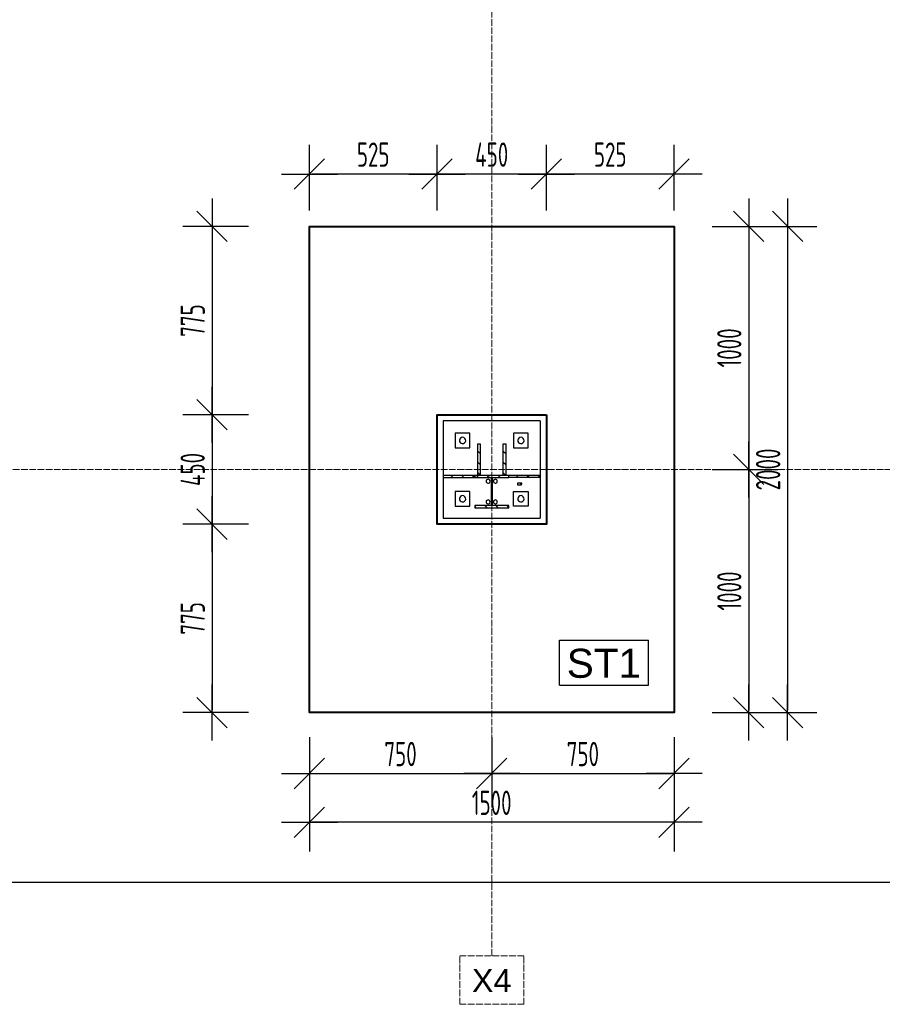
# Model space of a CAD drawing. Extents: x 68682 to 121374, y -47510 to -252.
# Tile 3 of 38: x 80051 to 83599, y -16920 to -12870. Entities that reach past the tile are written whole.
import ezdxf

# ---------------------------------------------------------------- set-up
doc = ezdxf.new("R2010")
doc.units = 0
doc.header["$LTSCALE"] = 1.125
doc.linetypes.add('GCAD_ISO04W100', pattern=[30, 24, -3, 0, -3])
doc.layers.add('--K_Fundamenty_lawy_przekroj', color=41, linetype='Continuous', lineweight=40)
doc.layers.add('M_Osie', color=1, linetype='GCAD_ISO04W100', lineweight=15)
for name, color, linetype in [('--TW_Wymiary', 1, 'Continuous'), ('TS_INNE_OBIEKTY', 7, 'Continuous'), ('TS_LINIE_WIDOCZNE', 7, 'Continuous'), ('TS_OPISY', 7, 'Continuous'), ('TS_OPISY_LINIE', 7, 'Continuous'), ('TS_OPISY_RAMKA', 7, 'Continuous'), ('TS_WYPELNIENIE', 7, 'Continuous')]:
    doc.layers.add(name, color=color, linetype=linetype)
doc.styles.add('ARIAL', font='arial.ttf')
doc.styles.add('MCAD_TWYM', font='GENISO.SHX', dxfattribs={"width": 0.7})
doc.dimstyles.new('MCAD_KR_50 [mm]', dxfattribs={"dimscale": 5, "dimtxt": 20, "dimasz": 2, "dimexe": 24, "dimexo": 0, "dimgap": 0, "dimtad": 0, "dimdec": 1, "dimrnd": 0.5, "dimzin": 9, "dimdsep": 46, "dimtxsty": 'MCAD_TWYM', "dimblk": 'MC_WYM_KR', "dimcen": 0, "dimdle": 20, "dimclrd": 256, "dimclre": 256, "dimclrt": 7, "dimazin": 0, "dimtfac": 0.033333, "dimtdec": 1, "dimtmove": 0, "dimatfit": 3, "dimldrblk": 'MC_WYM_ST', "dimfxl": 30, "dimfxlon": 1, "dimtvp": 0.8, "dimtolj": 1, "dimarcsym": 0})

# ---------------------------------------------------------------- blocks, each defined once
blk = doc.blocks.new('MC_WYM_KR')
at = {"color": 7, "linetype": 'ByBlock'}
blk.add_line((6.24, 6.24), (-6.24, -6.24), dxfattribs=at)
at = {"linetype": 'ByBlock'}
blk.add_line((11.52, 0), (-11.52, 0), dxfattribs=at)
blk = doc.blocks.new('*D4539')
at = {"layer": '--TW_Wymiary', "lineweight": -2}
for p, q in [((82217.2, -13655.5), (82217.2, -13385.5)), ((82742.2, -13655.5), (82742.2, -13385.5)), ((82732.2, -13505.5), (82227.2, -13505.5))]:
    blk.add_line(p, q, dxfattribs=at)
at = {"layer": 'Defpoints', "color": 0}
for p in [(82217.2, -13505.5), (82217.2, -13720.5), (82742.2, -13720.5)]:
    blk.add_point(p, dxfattribs=at)
at = {"layer": '--TW_Wymiary', "linetype": 'ByBlock', "lineweight": -2, "xscale": 10, "yscale": 10, "zscale": 10, "rotation": 180}
blk.add_blockref('MC_WYM_KR', (82217.2, -13505.5), dxfattribs=at)
at = {"layer": '--TW_Wymiary', "linetype": 'ByBlock', "lineweight": -2, "xscale": 10, "yscale": 10, "zscale": 10}
blk.add_blockref('MC_WYM_KR', (82742.2, -13505.5), dxfattribs=at)
at = {"layer": '--TW_Wymiary', "color": 7, "insert": (82479.7, -13425.5), "char_height": 100, "attachment_point": 5, "style": 'MCAD_TWYM'}
blk.add_mtext('\\A1;525', dxfattribs=at)
blk = doc.blocks.new('MC_WYM_ST')
blk.add_solid([(0, 0), (-14.68, 3), (-14.68, -3), (0, 0)])
blk = doc.blocks.new('*D4540')
at = {"layer": '--TW_Wymiary', "lineweight": -2}
for p, q in [((81767.2, -13655.5), (81767.2, -13385.5)), ((82217.2, -13655.5), (82217.2, -13385.5)), ((82207.2, -13505.5), (81777.2, -13505.5))]:
    blk.add_line(p, q, dxfattribs=at)
at = {"layer": 'Defpoints', "color": 0}
for p in [(81767.2, -13505.5), (81767.2, -13720.5), (82217.2, -13720.5)]:
    blk.add_point(p, dxfattribs=at)
at = {"layer": '--TW_Wymiary', "linetype": 'ByBlock', "lineweight": -2, "xscale": 10, "yscale": 10, "zscale": 10, "rotation": 180}
blk.add_blockref('MC_WYM_KR', (81767.2, -13505.5), dxfattribs=at)
at = {"layer": '--TW_Wymiary', "linetype": 'ByBlock', "lineweight": -2, "xscale": 10, "yscale": 10, "zscale": 10}
blk.add_blockref('MC_WYM_KR', (82217.2, -13505.5), dxfattribs=at)
at = {"layer": '--TW_Wymiary', "color": 7, "insert": (81992.2, -13425.5), "char_height": 100, "attachment_point": 5, "style": 'MCAD_TWYM'}
blk.add_mtext('\\A1;450', dxfattribs=at)
blk = doc.blocks.new('*D4541')
at = {"layer": '--TW_Wymiary', "lineweight": -2}
for p, q in [((81242.2, -13655.5), (81242.2, -13385.5)), ((81767.2, -13655.5), (81767.2, -13385.5)), ((81757.2, -13505.5), (81252.2, -13505.5))]:
    blk.add_line(p, q, dxfattribs=at)
at = {"layer": 'Defpoints', "color": 0}
for p in [(81242.2, -13505.5), (81242.2, -13720.5), (81767.2, -13720.5)]:
    blk.add_point(p, dxfattribs=at)
at = {"layer": '--TW_Wymiary', "linetype": 'ByBlock', "lineweight": -2, "xscale": 10, "yscale": 10, "zscale": 10, "rotation": 180}
blk.add_blockref('MC_WYM_KR', (81242.2, -13505.5), dxfattribs=at)
at = {"layer": '--TW_Wymiary', "linetype": 'ByBlock', "lineweight": -2, "xscale": 10, "yscale": 10, "zscale": 10}
blk.add_blockref('MC_WYM_KR', (81767.2, -13505.5), dxfattribs=at)
at = {"layer": '--TW_Wymiary', "color": 7, "insert": (81504.7, -13425.5), "char_height": 100, "attachment_point": 5, "style": 'MCAD_TWYM'}
blk.add_mtext('\\A1;525', dxfattribs=at)
blk = doc.blocks.new('*D4542')
at = {"layer": '--TW_Wymiary', "lineweight": -2}
for p, q in [((80992.2, -13720.5), (80722.2, -13720.5)), ((80842.2, -13730.5), (80842.2, -14485.5)), ((80992.2, -14495.5), (80722.2, -14495.5))]:
    blk.add_line(p, q, dxfattribs=at)
at = {"layer": 'Defpoints', "color": 0}
for p in [(81242.2, -13720.5), (80842.2, -14495.5), (81239.7, -14495.5)]:
    blk.add_point(p, dxfattribs=at)
at = {"layer": '--TW_Wymiary', "linetype": 'ByBlock', "lineweight": -2, "xscale": 10, "yscale": 10, "zscale": 10}
for p, rotation in [((80842.2, -13720.5), 90), ((80842.2, -14495.5), 270)]:
    blk.add_blockref('MC_WYM_KR', p, dxfattribs=dict(at, rotation=rotation))
at = {"layer": '--TW_Wymiary', "color": 7, "insert": (80762.2, -14108), "char_height": 100, "attachment_point": 5, "rotation": 90, "style": 'MCAD_TWYM'}
blk.add_mtext('\\A1;775', dxfattribs=at)
blk = doc.blocks.new('*D4543')
at = {"layer": '--TW_Wymiary', "lineweight": -2}
for p, q in [((80992.2, -14495.5), (80722.2, -14495.5)), ((80842.2, -14505.5), (80842.2, -14935.5)), ((80992.2, -14945.5), (80722.2, -14945.5))]:
    blk.add_line(p, q, dxfattribs=at)
at = {"layer": 'Defpoints', "color": 0}
for p in [(81239.7, -14495.5), (80842.2, -14945.5), (81242.2, -14945.5)]:
    blk.add_point(p, dxfattribs=at)
at = {"layer": '--TW_Wymiary', "linetype": 'ByBlock', "lineweight": -2, "xscale": 10, "yscale": 10, "zscale": 10}
for p, rotation in [((80842.2, -14495.5), 90), ((80842.2, -14945.5), 270)]:
    blk.add_blockref('MC_WYM_KR', p, dxfattribs=dict(at, rotation=rotation))
at = {"layer": '--TW_Wymiary', "color": 7, "insert": (80762.2, -14720.5), "char_height": 100, "attachment_point": 5, "rotation": 90, "style": 'MCAD_TWYM'}
blk.add_mtext('\\A1;450', dxfattribs=at)
blk = doc.blocks.new('*D4544')
at = {"layer": '--TW_Wymiary', "lineweight": -2}
for p, q in [((80992.2, -14945.5), (80722.2, -14945.5)), ((80842.2, -14955.5), (80842.2, -15710.5)), ((80992.2, -15720.5), (80722.2, -15720.5))]:
    blk.add_line(p, q, dxfattribs=at)
at = {"layer": 'Defpoints', "color": 0}
for p in [(81242.2, -14945.5), (80842.2, -15720.5), (81242.2, -15720.5)]:
    blk.add_point(p, dxfattribs=at)
at = {"layer": '--TW_Wymiary', "linetype": 'ByBlock', "lineweight": -2, "xscale": 10, "yscale": 10, "zscale": 10}
for p, rotation in [((80842.2, -14945.5), 90), ((80842.2, -15720.5), 270)]:
    blk.add_blockref('MC_WYM_KR', p, dxfattribs=dict(at, rotation=rotation))
at = {"layer": '--TW_Wymiary', "color": 7, "insert": (80762.2, -15333), "char_height": 100, "attachment_point": 5, "rotation": 90, "style": 'MCAD_TWYM'}
blk.add_mtext('\\A1;775', dxfattribs=at)
blk = doc.blocks.new('*D4545')
at = {"layer": '--TW_Wymiary', "lineweight": -2}
for p, q in [((81242.2, -15821.1), (81242.2, -16091.1)), ((81992.2, -15821.1), (81992.2, -16091.1)), ((81252.2, -15971.1), (81982.2, -15971.1))]:
    blk.add_line(p, q, dxfattribs=at)
at = {"layer": 'Defpoints', "color": 0}
for p in [(81242.2, -15720.5), (81992.2, -15720.5), (81992.2, -15971.1)]:
    blk.add_point(p, dxfattribs=at)
at = {"layer": '--TW_Wymiary', "linetype": 'ByBlock', "lineweight": -2, "xscale": 10, "yscale": 10, "zscale": 10, "rotation": 180}
blk.add_blockref('MC_WYM_KR', (81242.2, -15971.1), dxfattribs=at)
at = {"layer": '--TW_Wymiary', "linetype": 'ByBlock', "lineweight": -2, "xscale": 10, "yscale": 10, "zscale": 10}
blk.add_blockref('MC_WYM_KR', (81992.2, -15971.1), dxfattribs=at)
at = {"layer": '--TW_Wymiary', "color": 7, "insert": (81617.2, -15891.1), "char_height": 100, "attachment_point": 5, "style": 'MCAD_TWYM'}
blk.add_mtext('\\A1;750', dxfattribs=at)
blk = doc.blocks.new('*D4546')
at = {"layer": '--TW_Wymiary', "lineweight": -2}
for p, q in [((81992.2, -15821.1), (81992.2, -16091.1)), ((82742.2, -15821.1), (82742.2, -16091.1)), ((82002.2, -15971.1), (82732.2, -15971.1))]:
    blk.add_line(p, q, dxfattribs=at)
at = {"layer": 'Defpoints', "color": 0}
for p in [(81992.2, -15720.5), (82742.2, -15720.5), (82742.2, -15971.1)]:
    blk.add_point(p, dxfattribs=at)
at = {"layer": '--TW_Wymiary', "linetype": 'ByBlock', "lineweight": -2, "xscale": 10, "yscale": 10, "zscale": 10, "rotation": 180}
blk.add_blockref('MC_WYM_KR', (81992.2, -15971.1), dxfattribs=at)
at = {"layer": '--TW_Wymiary', "linetype": 'ByBlock', "lineweight": -2, "xscale": 10, "yscale": 10, "zscale": 10}
blk.add_blockref('MC_WYM_KR', (82742.2, -15971.1), dxfattribs=at)
at = {"layer": '--TW_Wymiary', "color": 7, "insert": (82367.2, -15891.1), "char_height": 100, "attachment_point": 5, "style": 'MCAD_TWYM'}
blk.add_mtext('\\A1;750', dxfattribs=at)
blk = doc.blocks.new('*D4547')
at = {"layer": '--TW_Wymiary', "lineweight": -2}
for p, q in [((81242.2, -16021.6), (81242.2, -16291.6)), ((82742.2, -16021.6), (82742.2, -16291.6)), ((82732.2, -16171.6), (81252.2, -16171.6))]:
    blk.add_line(p, q, dxfattribs=at)
at = {"layer": 'Defpoints', "color": 0}
for p in [(81242.2, -15720.5), (82742.2, -15720.5), (81242.2, -16171.6)]:
    blk.add_point(p, dxfattribs=at)
at = {"layer": '--TW_Wymiary', "linetype": 'ByBlock', "lineweight": -2, "xscale": 10, "yscale": 10, "zscale": 10, "rotation": 180}
blk.add_blockref('MC_WYM_KR', (81242.2, -16171.6), dxfattribs=at)
at = {"layer": '--TW_Wymiary', "linetype": 'ByBlock', "lineweight": -2, "xscale": 10, "yscale": 10, "zscale": 10}
blk.add_blockref('MC_WYM_KR', (82742.2, -16171.6), dxfattribs=at)
at = {"layer": '--TW_Wymiary', "color": 7, "insert": (81992.2, -16091.6), "char_height": 100, "attachment_point": 5, "style": 'MCAD_TWYM'}
blk.add_mtext('\\A1;1500', dxfattribs=at)
blk = doc.blocks.new('*D4548')
at = {"layer": '--TW_Wymiary', "lineweight": -2}
for p, q in [((82899.6, -13720.5), (83169.6, -13720.5)), ((83049.6, -13730.5), (83049.6, -14710.5)), ((82899.6, -14720.5), (83169.6, -14720.5))]:
    blk.add_line(p, q, dxfattribs=at)
at = {"layer": 'Defpoints', "color": 0}
for p in [(82742.2, -13720.5), (82742.2, -14720.5), (83049.6, -14720.5)]:
    blk.add_point(p, dxfattribs=at)
at = {"layer": '--TW_Wymiary', "linetype": 'ByBlock', "lineweight": -2, "xscale": 10, "yscale": 10, "zscale": 10}
for p, rotation in [((83049.6, -13720.5), 90), ((83049.6, -14720.5), 270)]:
    blk.add_blockref('MC_WYM_KR', p, dxfattribs=dict(at, rotation=rotation))
at = {"layer": '--TW_Wymiary', "color": 7, "insert": (82969.6, -14220.5), "char_height": 100, "attachment_point": 5, "rotation": 90, "style": 'MCAD_TWYM'}
blk.add_mtext('\\A1;1000', dxfattribs=at)
blk = doc.blocks.new('*D4549')
at = {"layer": '--TW_Wymiary', "lineweight": -2}
for p, q in [((82899.6, -14720.5), (83169.6, -14720.5)), ((83049.6, -14730.5), (83049.6, -15710.5)), ((82899.6, -15720.5), (83169.6, -15720.5))]:
    blk.add_line(p, q, dxfattribs=at)
at = {"layer": 'Defpoints', "color": 0}
for p in [(82742.2, -14720.5), (82742.2, -15720.5), (83049.6, -15720.5)]:
    blk.add_point(p, dxfattribs=at)
at = {"layer": '--TW_Wymiary', "linetype": 'ByBlock', "lineweight": -2, "xscale": 10, "yscale": 10, "zscale": 10}
for p, rotation in [((83049.6, -14720.5), 90), ((83049.6, -15720.5), 270)]:
    blk.add_blockref('MC_WYM_KR', p, dxfattribs=dict(at, rotation=rotation))
at = {"layer": '--TW_Wymiary', "color": 7, "insert": (82969.6, -15220.5), "char_height": 100, "attachment_point": 5, "rotation": 90, "style": 'MCAD_TWYM'}
blk.add_mtext('\\A1;1000', dxfattribs=at)
blk = doc.blocks.new('*D4550')
at = {"layer": '--TW_Wymiary', "lineweight": -2}
for p, q in [((83059.4, -13720.5), (83329.4, -13720.5)), ((83209.4, -13730.5), (83209.4, -15710.5)), ((83059.4, -15720.5), (83329.4, -15720.5))]:
    blk.add_line(p, q, dxfattribs=at)
at = {"layer": 'Defpoints', "color": 0}
for p in [(82792.2, -13720.5), (82792.2, -15720.5), (83209.4, -15720.5)]:
    blk.add_point(p, dxfattribs=at)
at = {"layer": '--TW_Wymiary', "linetype": 'ByBlock', "lineweight": -2, "xscale": 10, "yscale": 10, "zscale": 10}
for p, rotation in [((83209.4, -13720.5), 90), ((83209.4, -15720.5), 270)]:
    blk.add_blockref('MC_WYM_KR', p, dxfattribs=dict(at, rotation=rotation))
at = {"layer": '--TW_Wymiary', "color": 7, "insert": (83129.4, -14720.5), "char_height": 100, "attachment_point": 5, "rotation": 90, "style": 'MCAD_TWYM'}
blk.add_mtext('\\A1;2000', dxfattribs=at)
blk = doc.blocks.new('*D4648')
at = {"layer": '--TW_Wymiary', "lineweight": -2}
for p, q in [((81750.1, -2645), (81492.3, -2564.7)), ((77869.8, -14590.8), (81603.9, -2609.9)), ((78010.1, -14645), (77752.3, -14564.7))]:
    blk.add_line(p, q, dxfattribs=at)
at = {"layer": 'Defpoints', "color": 0}
for p in [(81606.9, -2600.4), (81992.2, -2720.5), (78252.2, -14720.5)]:
    blk.add_point(p, dxfattribs=at)
at = {"layer": '--TW_Wymiary', "linetype": 'ByBlock', "lineweight": -2, "xscale": 10, "yscale": 10, "zscale": 10}
for p, rotation in [((81606.9, -2600.4), 72.68948425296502), ((77866.9, -14600.4), 252.689484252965)]:
    blk.add_blockref('MC_WYM_KR', p, dxfattribs=dict(at, rotation=rotation))
at = {"layer": '--TW_Wymiary', "color": 7, "insert": (79660.5, -8576.6), "char_height": 100, "attachment_point": 5, "rotation": 72.6895, "style": 'MCAD_TWYM'}
blk.add_mtext('\\A1;12569', dxfattribs=at)
blk = doc.blocks.new('*D4649')
at = {"layer": '--TW_Wymiary', "lineweight": -2}
for p, q in [((82162.1, -2669.5), (82420.7, -2591.9)), ((82308.6, -2636), (85902.9, -14616.8)), ((85762.1, -14669.5), (86020.7, -14591.9))]:
    blk.add_line(p, q, dxfattribs=at)
at = {"layer": 'Defpoints', "color": 0}
for p in [(81992.2, -2720.5), (85905.8, -14626.4), (85592.2, -14720.5)]:
    blk.add_point(p, dxfattribs=at)
at = {"layer": '--TW_Wymiary', "linetype": 'ByBlock', "lineweight": -2, "xscale": 10, "yscale": 10, "zscale": 10}
for p, rotation in [((82305.8, -2626.4), 106.6992442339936), ((85905.8, -14626.4), 286.6992442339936)]:
    blk.add_blockref('MC_WYM_KR', p, dxfattribs=dict(at, rotation=rotation))
at = {"layer": '--TW_Wymiary', "color": 7, "insert": (84182.4, -8603.4), "char_height": 100, "attachment_point": 5, "rotation": 286.6992, "style": 'MCAD_TWYM'}
blk.add_mtext('\\A1;12528', dxfattribs=at)
blk = doc.blocks.new('*D4652')
at = {"layer": '--TW_Wymiary', "lineweight": -2}
for p, q in [((78252.2, -16268.2), (78252.2, -16538.2)), ((93622.2, -16268.2), (93622.2, -16538.2)), ((78262.2, -16418.2), (93612.2, -16418.2))]:
    blk.add_line(p, q, dxfattribs=at)
at = {"layer": 'Defpoints', "color": 0}
for p in [(78252.2, -16171.6), (93622.2, -16171.6), (93622.2, -16418.2)]:
    blk.add_point(p, dxfattribs=at)
at = {"layer": '--TW_Wymiary', "linetype": 'ByBlock', "lineweight": -2, "xscale": 10, "yscale": 10, "zscale": 10, "rotation": 180}
blk.add_blockref('MC_WYM_KR', (78252.2, -16418.2), dxfattribs=at)
at = {"layer": '--TW_Wymiary', "linetype": 'ByBlock', "lineweight": -2, "xscale": 10, "yscale": 10, "zscale": 10}
blk.add_blockref('MC_WYM_KR', (93622.2, -16418.2), dxfattribs=at)
at = {"layer": '--TW_Wymiary', "color": 7, "insert": (85937.2, -16338.2), "char_height": 100, "attachment_point": 5, "style": 'MCAD_TWYM'}
blk.add_mtext('\\A1;15370', dxfattribs=at)

msp = doc.modelspace()

# ---------------------------------------------------------------- hatches: boundary and pattern name
at = {"layer": 'TS_WYPELNIENIE', "linetype": 'Continuous'}
h = msp.add_hatch(dxfattribs=at)
h.set_pattern_fill('', color=256, scale=10, angle=270, style=0, pattern_type=0)
h.set_pattern_definition([(315, (81944.74, -14744.804), (22.451, 22.451), [])])
h.paths.add_polyline_path([(81934.74, -14744.8), (81944.74, -14744.8), (81944.74, -14614.81), (81934.74, -14614.81)])
h = msp.add_hatch(dxfattribs=at)
h.set_pattern_fill('', color=256, scale=10, angle=270, style=0, pattern_type=0)
h.set_pattern_definition([(315, (82049.74, -14744.804), (22.451, 22.451), [])])
h.paths.add_polyline_path([(82039.74, -14744.8), (82049.74, -14744.8), (82049.74, -14614.81), (82039.74, -14614.81)])
h = msp.add_hatch(dxfattribs=at)
h.set_pattern_fill('', color=256, scale=10, angle=270, style=0, pattern_type=0)
h.set_pattern_definition([(315, (81922.24, -14753.294), (22.451, 22.451), [])])
h.paths.add_polyline_path([(81792.24, -14753.29), (81922.24, -14753.29), (81922.24, -14743.29), (81792.24, -14743.29)])
h = msp.add_hatch(dxfattribs=at)
h.set_pattern_fill('', color=256, scale=10, angle=270, style=0, pattern_type=0)
h.set_pattern_definition([(315, (82062.24, -14877.804), (22.4506, 22.4506), [])])
h.paths.add_polyline_path([(81922.24, -14877.8), (82062.24, -14877.8), (82062.24, -14869.3), (81994.99, -14869.3), (81994.99, -14753.3), (82062.24, -14753.3), (82062.24, -14744.8), (81922.24, -14744.8), (81922.24, -14753.3), (81989.49, -14753.3), (81989.49, -14869.3), (81922.24, -14869.3)])
h = msp.add_hatch(dxfattribs=at)
h.set_pattern_fill('', color=256, scale=10, angle=270, style=0, pattern_type=0)
h.set_pattern_definition([(315, (82192.235, -14753.294), (22.451, 22.451), [])])
h.paths.add_polyline_path([(82062.24, -14753.29), (82192.23, -14753.29), (82192.23, -14743.29), (82062.24, -14743.29)])
h = msp.add_hatch(dxfattribs=at)
h.set_pattern_fill('', color=256, scale=10, angle=270, style=0, pattern_type=0)
h.set_pattern_definition([(315, (82115.42, -14783.344), (22.45, 22.45), [])])
h.paths.add_polyline_path([(82098.26, -14783.3), (82115.42, -14783.34), (82115.62, -14777.34), (82098.26, -14777.3)])

# ---------------------------------------------------------------- linework, layer by layer
at = {"layer": '--K_Fundamenty_lawy_przekroj'}
for points in [[(81242.24, -13720.47), (82742.24, -13720.47), (82742.24, -15720.47), (81242.24, -15720.47)], [(82217.24, -14495.47), (82217.24, -14945.47), (81767.24, -14945.47), (81767.24, -14495.47)]]:
    msp.add_lwpolyline(points, close=True, dxfattribs=at)
at = {"layer": 'M_Osie'}
for p, q in [((81992.24, -16720.47), (81992.24, -720.47)), ((76502.24, -14720.47), (95372.24, -14720.47)), ((81860.75, -16720.47), (82123.73, -16720.47)), ((81860.75, -16920.47), (81860.75, -16720.47)), ((82123.73, -16920.47), (82123.73, -16720.47)), ((81860.75, -16920.47), (82123.73, -16920.47))]:
    msp.add_line(p, q, dxfattribs=at)
at = {"layer": 'TS_INNE_OBIEKTY', "color": 253, "linetype": 'Continuous'}
for p, q in [((81934.74, -14744.8), (81934.74, -14614.81)), ((81934.74, -14614.81), (81944.74, -14614.81)), ((81944.74, -14614.81), (81944.74, -14744.8)), ((82039.74, -14744.8), (82039.74, -14614.81)), ((82039.74, -14614.81), (82049.74, -14614.81)), ((82049.74, -14614.81), (82049.74, -14744.8)), ((81792.24, -14743.29), (81922.24, -14743.29)), ((81792.24, -14743.29), (81792.24, -14753.29)), ((81792.24, -14753.29), (81922.24, -14753.29)), ((81922.24, -14753.29), (81922.24, -14743.29)), ((82062.24, -14744.8), (81922.24, -14744.8)), ((81922.24, -14744.8), (81922.24, -14753.3)), ((81922.24, -14753.3), (81989.49, -14753.3)), ((81944.74, -14744.8), (81934.74, -14744.8)), ((81989.49, -14753.3), (81989.49, -14869.3)), ((81994.99, -14869.3), (81994.99, -14753.3)), ((81994.99, -14753.3), (82062.24, -14753.3)), ((82049.74, -14744.8), (82039.74, -14744.8)), ((82062.24, -14753.29), (82062.24, -14743.29)), ((82062.24, -14743.29), (82192.23, -14743.29)), ((82062.24, -14753.3), (82062.24, -14744.8)), ((82192.23, -14753.29), (82062.24, -14753.29)), ((82098.26, -14777.3), (82098.26, -14783.3)), ((82115.62, -14777.34), (82098.26, -14777.3)), ((82115.42, -14783.34), (82115.62, -14777.34)), ((82192.23, -14743.29), (82192.23, -14753.29)), ((82098.26, -14783.3), (82115.42, -14783.34)), ((81989.49, -14869.3), (81922.24, -14869.3)), ((81922.24, -14869.3), (81922.24, -14877.8)), ((81922.24, -14877.8), (82062.24, -14877.8)), ((82062.24, -14869.3), (81994.99, -14869.3)), ((82062.24, -14877.8), (82062.24, -14869.3))]:
    msp.add_line(p, q, dxfattribs=at)
for centre, radius, start, end in [((81872.24, -14601.14), 13, 18, 198), ((81872.24, -14601.14), 13, 18, 198), ((81872.24, -14601.14), 13, 198, 18), ((81872.24, -14601.14), 13, 198, 18), ((82112.24, -14601.14), 13, 18, 198), ((82112.24, -14601.14), 13, 18, 198), ((82112.24, -14601.14), 13, 198, 18), ((82112.24, -14601.14), 13, 198, 18), ((81977.24, -14768.8), 8, 108, 288), ((81977.24, -14768.8), 8, 108, 288), ((81977.24, -14768.8), 8, 288, 108), ((81977.24, -14768.8), 8, 288, 108), ((82007.24, -14768.8), 8, 108, 288), ((82007.24, -14768.8), 8, 108, 288), ((82007.24, -14768.8), 8, 288, 108), ((82007.24, -14768.8), 8, 288, 108), ((81872.24, -14841.14), 13, 18, 198), ((81872.24, -14841.14), 13, 18, 198), ((81872.24, -14841.14), 13, 198, 18), ((81872.24, -14841.14), 13, 198, 18), ((81977.24, -14853.8), 8, 108, 288), ((81977.24, -14853.8), 8, 108, 288), ((81977.24, -14853.8), 8, 288, 108), ((81977.24, -14853.8), 8, 288, 108), ((82007.24, -14853.8), 8, 108, 288), ((82007.24, -14853.8), 8, 108, 288), ((82007.24, -14853.8), 8, 288, 108), ((82007.24, -14853.8), 8, 288, 108), ((82112.24, -14841.14), 13, 18, 198), ((82112.24, -14841.14), 13, 18, 198), ((82112.24, -14841.14), 13, 198, 18), ((82112.24, -14841.14), 13, 198, 18)]:
    msp.add_arc(centre, radius, start, end, dxfattribs=at)
at = {"layer": 'TS_LINIE_WIDOCZNE', "color": 253, "linetype": 'Continuous'}
for p, q in [((82192.24, -14521.14), (81792.24, -14521.14)), ((81792.24, -14521.14), (81792.24, -14743.29)), ((82192.24, -14521.14), (82192.24, -14743.29)), ((81902.24, -14571.14), (81842.24, -14571.14)), ((81842.24, -14571.14), (81842.24, -14631.14)), ((81902.24, -14631.14), (81902.24, -14571.14)), ((82082.24, -14571.14), (82082.24, -14631.14)), ((82142.24, -14571.14), (82082.24, -14571.14)), ((82142.24, -14631.14), (82142.24, -14571.14)), ((81842.24, -14631.14), (81902.24, -14631.14)), ((82082.24, -14631.14), (82142.24, -14631.14)), ((81792.24, -14753.29), (81792.24, -14921.14)), ((82192.24, -14753.29), (82192.24, -14921.14)), ((81902.24, -14811.14), (81842.24, -14811.14)), ((81842.24, -14811.14), (81842.24, -14871.14)), ((81902.24, -14871.14), (81902.24, -14811.14)), ((82082.24, -14871.14), (82082.24, -14811.14)), ((82082.24, -14811.14), (82142.24, -14811.14)), ((82142.24, -14811.14), (82142.24, -14871.14)), ((81842.24, -14871.14), (81902.24, -14871.14)), ((82142.24, -14871.14), (82082.24, -14871.14)), ((81792.24, -14921.14), (82192.24, -14921.14))]:
    msp.add_line(p, q, dxfattribs=at)
at = {"layer": 'TS_OPISY_RAMKA', "linetype": 'Continuous'}
for p, q in [((82271.01, -15422.4), (82636.56, -15422.4)), ((82271.01, -15607.4), (82271.01, -15422.4)), ((82636.56, -15607.4), (82636.56, -15422.4)), ((82271.01, -15607.4), (82636.56, -15607.4))]:
    msp.add_line(p, q, dxfattribs=at)

# ---------------------------------------------------------------- texts
at = {"layer": 'M_Osie', "style": 'ARIAL'}
msp.add_text('X4', height=95.508, dxfattribs=at).set_placement((81910.75, -16870.47))

# ---------------------------------------------------------------- dimensions: what is measured, and where the dimension line sits
at = {"layer": '--TW_Wymiary'}
for p1, p2, distance, picture, middle in [((78252.24, -14720.47), (81992.24, -2720.47), 403.66, '*D4648', (79660.49, -8576.56)), ((81992.24, -2720.47), (85592.24, -14720.47), 327.32, '*D4649', (84182.38, -8603.42))]:
    dim = msp.add_aligned_dim(p1=p1, p2=p2, distance=distance, dimstyle='MCAD_KR_50 [mm]', override={"dimrnd": 1, "dimtxsty": 'MCAD_TWYM', "dimldrblk": 'MC_WYM_ST'}, dxfattribs=at)
    dim.commit()
    dim.dimension.update_dxf_attribs({"geometry": picture, "text_midpoint": middle})
for base, p1, p2, picture, middle in [((81242.24, -13505.47), (81767.24, -13720.47), (81242.24, -13720.47), '*D4541', (81504.74, -13425.47)), ((81767.24, -13505.47), (82217.24, -13720.47), (81767.24, -13720.47), '*D4540', (81992.24, -13425.47)), ((81242.24, -16171.6), (82742.24, -15720.47), (81242.24, -15720.47), '*D4547', (81992.24, -16091.6)), ((82742.24, -15971.14), (81992.24, -15720.47), (82742.24, -15720.47), '*D4546', (82367.24, -15891.14))]:
    dim = msp.add_linear_dim(base=base, p1=p1, p2=p2, dimstyle='MCAD_KR_50 [mm]', override={"dimtmove": 1}, dxfattribs=at)
    dim.commit()
    dim.dimension.update_dxf_attribs({"geometry": picture, "text_midpoint": middle})
for base, p1, p2, picture, middle in [((82217.24, -13505.47), (82742.24, -13720.47), (82217.24, -13720.47), '*D4539', (82479.74, -13425.47)), ((81992.24, -15971.14), (81242.24, -15720.47), (81992.24, -15720.47), '*D4545', (81617.24, -15891.14)), ((93622.24, -16418.16), (78252.24, -16171.6), (93622.24, -16171.6), '*D4652', (85937.24, -16338.16))]:
    dim = msp.add_linear_dim(base=base, p1=p1, p2=p2, dimstyle='MCAD_KR_50 [mm]', dxfattribs=at)
    dim.commit()
    dim.dimension.update_dxf_attribs({"geometry": picture, "text_midpoint": middle})
for base, p1, p2, picture, middle in [((80842.24, -14495.47), (81242.24, -13720.47), (81239.74, -14495.47), '*D4542', (80762.24, -14107.97)), ((83049.58, -14720.47), (82742.24, -13720.47), (82742.24, -14720.47), '*D4548', (82969.58, -14220.47)), ((83209.43, -15720.47), (82792.24, -13720.47), (82792.24, -15720.47), '*D4550', (83129.43, -14720.47)), ((83049.58, -15720.47), (82742.24, -14720.47), (82742.24, -15720.47), '*D4549', (82969.58, -15220.47))]:
    dim = msp.add_linear_dim(base=base, p1=p1, p2=p2, angle=270, dimstyle='MCAD_KR_50 [mm]', dxfattribs=at)
    dim.commit()
    dim.dimension.update_dxf_attribs({"geometry": picture, "text_midpoint": middle})
for base, p1, p2, picture, middle in [((80842.24, -14945.47), (81239.74, -14495.47), (81242.24, -14945.47), '*D4543', (80762.24, -14720.47)), ((80842.24, -15720.47), (81242.24, -14945.47), (81242.24, -15720.47), '*D4544', (80762.24, -15332.97))]:
    dim = msp.add_linear_dim(base=base, p1=p1, p2=p2, angle=270, dimstyle='MCAD_KR_50 [mm]', override={"dimtmove": 1}, dxfattribs=at)
    dim.commit()
    dim.dimension.update_dxf_attribs({"geometry": picture, "text_midpoint": middle})

# ---------------------------------------------------------------- next in the draw order: wipeouts: each hides what was drawn before it
msp.add_wipeout([(82606.56, -15577.4), (82606.56, -15452.4), (82301.01, -15452.4), (82301.01, -15577.4)]).dxf.layer = 'TS_OPISY_LINIE'

# ---------------------------------------------------------------- next in the draw order: wipeouts: each hides what was drawn before it
msp.add_wipeout([(82606.56, -15577.4), (82606.56, -15452.4), (82301.01, -15452.4), (82301.01, -15577.4)]).dxf.layer = 'TS_OPISY_LINIE'

# ---------------------------------------------------------------- next in the draw order: linework, layer by layer
at = {"layer": '--K_Fundamenty_lawy_przekroj'}
msp.add_lwpolyline([(82742.24, -13720.47), (82742.24, -15720.47), (81242.24, -15720.47), (81242.24, -13720.47)], close=True, dxfattribs=at)

# ---------------------------------------------------------------- next in the draw order: texts
at = {"layer": 'TS_OPISY', "style": 'ARIAL'}
msp.add_text('ST1', height=119.385, dxfattribs=at).set_placement((82301.01, -15577.4))

doc.saveas('drawing.dxf')
